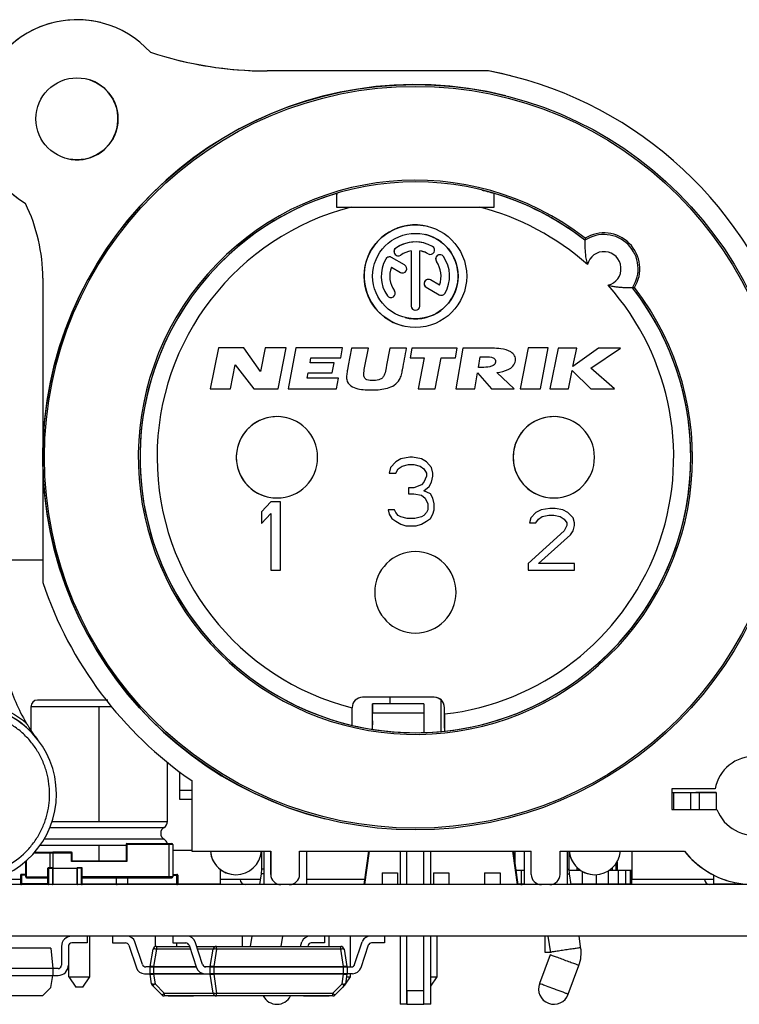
# Model space of a CAD drawing. Header units: millimetres. Extents: x 0 to 138, y -6 to 29.
# Tile 14 of 15: x 70 to 91, y -3 to 25. Entities that reach past the tile are written whole.
import ezdxf

# ---------------------------------------------------------------- set-up
doc = ezdxf.new("R2010")
doc.units = ezdxf.units.MM

msp = doc.modelspace()

# ---------------------------------------------------------------- linework, layer by layer
at = {"color": 7, "linetype": 'Continuous', "lineweight": 25}
for p, q in [((72.553, 25.213), (72.553, 25.213)), ((83.885, 23.8), (77.414, 23.8)), ((84.539, 23.657), (83.885, 23.8)), ((84.394, 23.075), (84.394, 23.075)), ((73.05, 22.4), (73.05, 22.4)), ((70.348, 19.919), (70.348, 19.919)), ((79.868, 19.817), (83.632, 19.817)), ((82.114, 19.255), (82.114, 19.255)), ((81.993, 18.77), (81.993, 18.77)), ((86.71, 18.847), (86.71, 18.847)), ((81.176, 18.619), (81.176, 18.619)), ((81.625, 18.54), (81.625, 16.925)), ((81.875, 16.925), (81.875, 18.54)), ((82.125, 18.45), (82.157, 18.437)), ((80.884, 18.3), (80.884, 18.3)), ((81.023, 18.359), (81.023, 18.359)), ((81.435, 18.126), (81.055, 18.346)), ((81.218, 18.395), (81.218, 18.395)), ((82.364, 18.23), (82.364, 18.23)), ((82.497, 18.423), (82.497, 18.423)), ((81.047, 18.062), (81.31, 17.91)), ((81.31, 17.91), (81.342, 17.897)), ((70.85, 17.735), (70.85, 8.834)), ((82.159, 17.703), (82.159, 17.703)), ((82.453, 17.538), (82.191, 17.689)), ((83, 17.8), (83, 17.8)), ((82.066, 17.473), (82.445, 17.254)), ((88.097, 17.46), (88.097, 17.46)), ((80.931, 17.226), (80.931, 17.226)), ((81.003, 17.177), (81.003, 17.177)), ((82.477, 17.241), (82.477, 17.241)), ((81.72, 16.804), (81.72, 16.804)), ((81.386, 16.345), (81.386, 16.345)), ((75.986, 15.705), (75.75, 14.5)), ((76.73, 15.705), (75.986, 15.705)), ((77.223, 15.009), (76.73, 15.705)), ((77.359, 15.705), (77.223, 15.009)), ((77.967, 15.705), (77.359, 15.705)), ((77.731, 14.5), (77.967, 15.705)), ((78.25, 15.705), (78.031, 14.5)), ((79.619, 15.705), (78.25, 15.705)), ((79.565, 15.41), (79.619, 15.705)), ((79.881, 15.693), (79.785, 15.187)), ((80.374, 15.693), (79.881, 15.693)), ((80.264, 15.114), (80.374, 15.693)), ((81.001, 15.693), (80.908, 15.194)), ((81.494, 15.693), (81.001, 15.693)), ((81.647, 15.693), (81.593, 15.411)), ((82.973, 15.693), (81.647, 15.693)), ((82.919, 15.411), (82.973, 15.693)), ((83.14, 15.693), (82.935, 14.5)), ((83.753, 15.693), (83.14, 15.693)), ((84.251, 15.674), (84.251, 15.674)), ((84.38, 15.649), (84.38, 15.649)), ((85.046, 15.705), (84.819, 14.5)), ((85.632, 15.705), (85.046, 15.705)), ((85.405, 14.5), (85.632, 15.705)), ((85.926, 15.693), (85.681, 14.5)), ((86.471, 15.693), (85.926, 15.693)), ((86.359, 15.152), (86.471, 15.693)), ((87.109, 15.693), (86.359, 15.152)), ((86.886, 15.111), (87.751, 15.693)), ((87.751, 15.693), (87.109, 15.693)), ((78.671, 15.266), (78.696, 15.41)), ((79.374, 15.266), (78.671, 15.266)), ((78.696, 15.41), (79.565, 15.41)), ((79.32, 14.968), (79.374, 15.266)), ((81.593, 15.411), (82.005, 15.411)), ((82.005, 15.411), (81.829, 14.5)), ((82.331, 14.5), (82.507, 15.411)), ((82.507, 15.411), (82.919, 15.411)), ((83.591, 15.129), (83.646, 15.443)), ((83.646, 15.443), (83.763, 15.443)), ((84.09, 15.278), (84.09, 15.278)), ((76.343, 14.5), (76.481, 15.206)), ((76.481, 15.206), (77.025, 14.5)), ((79.785, 15.187), (79.762, 15.062)), ((80.908, 15.194), (80.893, 15.113)), ((83.7, 15.129), (83.591, 15.129)), ((84.64, 14.5), (84.136, 14.981)), ((86.226, 14.5), (86.336, 15.035)), ((86.336, 15.035), (86.885, 14.5)), ((87.573, 14.5), (86.886, 15.111)), ((78.588, 14.81), (78.617, 14.968)), ((79.499, 14.81), (78.588, 14.81)), ((78.617, 14.968), (79.32, 14.968)), ((79.443, 14.5), (79.499, 14.81)), ((79.743, 14.773), (79.743, 14.773)), ((80.848, 14.93), (80.848, 14.93)), ((83.484, 14.5), (83.564, 14.967)), ((83.564, 14.967), (83.977, 14.5)), ((75.75, 14.5), (76.343, 14.5)), ((77.025, 14.5), (77.731, 14.5)), ((78.031, 14.5), (79.443, 14.5)), ((80.056, 14.508), (80.056, 14.508)), ((81.829, 14.5), (82.331, 14.5)), ((82.935, 14.5), (83.484, 14.5)), ((83.977, 14.5), (84.64, 14.5)), ((84.819, 14.5), (85.405, 14.5)), ((85.681, 14.5), (86.226, 14.5)), ((86.885, 14.5), (87.573, 14.5)), ((77.989, 13.654), (77.989, 13.654)), ((86.089, 13.654), (86.089, 13.654)), ((78.89, 12.5), (78.89, 12.5)), ((81.325, 12.457), (81.175, 12.372)), ((81.587, 12.5), (81.325, 12.457)), ((81.662, 12.5), (81.587, 12.5)), ((81.925, 12.457), (81.662, 12.5)), ((82.075, 12.372), (81.925, 12.457)), ((84.61, 12.5), (84.61, 12.5)), ((86.99, 12.5), (86.99, 12.5)), ((81.025, 12.202), (80.987, 12.032)), ((81.175, 12.372), (81.025, 12.202)), ((81.175, 12.032), (81.25, 12.16)), ((81.25, 12.16), (81.362, 12.245)), ((81.362, 12.245), (81.55, 12.287)), ((81.55, 12.287), (81.7, 12.287)), ((81.7, 12.287), (81.887, 12.245)), ((81.887, 12.245), (82, 12.16)), ((82, 12.16), (82.075, 12.032)), ((82.225, 12.202), (82.075, 12.372)), ((82.262, 12.032), (82.225, 12.202)), ((80.987, 12.032), (81.175, 12.032)), ((82.075, 11.947), (82, 11.777)), ((82.075, 12.032), (82.075, 11.947)), ((82.225, 11.777), (82.262, 11.947)), ((82.262, 11.947), (82.262, 12.032)), ((81.55, 11.606), (81.55, 11.436)), ((81.7, 11.606), (81.55, 11.606)), ((81.925, 11.691), (81.7, 11.606)), ((82, 11.777), (81.925, 11.691)), ((82, 11.521), (82.15, 11.649)), ((82.187, 11.436), (82, 11.521)), ((82.15, 11.649), (82.225, 11.777)), ((77.411, 11.346), (77.411, 11.346)), ((81.55, 11.436), (81.7, 11.436)), ((81.7, 11.436), (81.925, 11.394)), ((81.925, 11.394), (82.037, 11.309)), ((82.037, 11.309), (82.112, 11.138)), ((82.262, 11.309), (82.187, 11.436)), ((82.3, 11.138), (82.262, 11.309)), ((85.511, 11.346), (85.511, 11.346)), ((77.525, 11.2), (77.25, 10.902)), ((77.8, 11.2), (77.525, 11.2)), ((77.8, 9.2), (77.8, 11.2)), ((81.137, 10.968), (80.95, 10.968)), ((80.95, 10.968), (80.987, 10.84)), ((81.175, 10.883), (81.137, 10.968)), ((82.112, 10.968), (82.075, 10.883)), ((82.112, 11.138), (82.112, 10.968)), ((82.262, 10.84), (82.3, 10.968)), ((82.3, 10.968), (82.3, 11.138)), ((85.425, 10.962), (85.275, 10.885)), ((85.687, 11), (85.425, 10.962)), ((85.837, 11), (85.687, 11)), ((86.062, 10.962), (85.837, 11)), ((86.212, 10.885), (86.062, 10.962)), ((77.25, 10.902), (77.25, 10.562)), ((77.25, 10.562), (77.525, 10.86)), ((77.525, 10.86), (77.525, 9.2)), ((80.987, 10.84), (81.062, 10.713)), ((81.062, 10.713), (81.175, 10.628)), ((81.25, 10.798), (81.175, 10.883)), ((81.325, 10.755), (81.25, 10.798)), ((81.512, 10.713), (81.325, 10.755)), ((81.737, 10.713), (81.512, 10.713)), ((81.925, 10.755), (81.737, 10.713)), ((82, 10.798), (81.925, 10.755)), ((82.075, 10.883), (82, 10.798)), ((82.075, 10.628), (82.187, 10.713)), ((82.187, 10.713), (82.262, 10.84)), ((85.125, 10.732), (85.087, 10.579)), ((85.275, 10.885), (85.125, 10.732)), ((85.275, 10.579), (85.35, 10.694)), ((85.35, 10.694), (85.462, 10.77)), ((85.462, 10.77), (85.65, 10.809)), ((85.65, 10.809), (85.8, 10.809)), ((85.8, 10.809), (85.987, 10.77)), ((85.987, 10.77), (86.1, 10.694)), ((86.1, 10.694), (86.175, 10.579)), ((86.362, 10.732), (86.212, 10.885)), ((86.4, 10.579), (86.362, 10.732)), ((81.175, 10.628), (81.325, 10.543)), ((81.325, 10.543), (81.475, 10.5)), ((81.475, 10.5), (81.775, 10.5)), ((81.775, 10.5), (81.925, 10.543)), ((81.925, 10.543), (82.075, 10.628)), ((85.087, 10.579), (85.275, 10.579)), ((86.175, 10.502), (86.1, 10.349)), ((86.175, 10.579), (86.175, 10.502)), ((86.362, 10.349), (86.4, 10.502)), ((86.4, 10.502), (86.4, 10.579)), ((86.1, 10.349), (85.05, 9.391)), ((85.35, 9.391), (86.287, 10.234)), ((86.287, 10.234), (86.362, 10.349)), ((82.039, 9.704), (82.039, 9.704)), ((69.65, 9.5), (70.85, 9.5)), ((85.05, 9.391), (85.05, 9.2)), ((86.4, 9.391), (85.35, 9.391)), ((86.4, 9.2), (86.4, 9.391)), ((77.525, 9.2), (77.8, 9.2)), ((85.05, 9.2), (86.4, 9.2)), ((82.94, 8.55), (82.94, 8.55)), ((81.461, 7.396), (81.461, 7.396)), ((82.3, 5.481), (80.2, 5.481)), ((81, 5.481), (81, 5.29)), ((70.5, 5.2), (70.5, 4.477)), ((72.864, 5.2), (70.5, 5.2)), ((72.5, 1.846), (72.5, 5.2)), ((82, 5.29), (80.5, 5.29)), ((82.5, 4.479), (82.5, 5.404)), ((79.9, 5.181), (79.9, 5.174)), ((80.5, 4.542), (80.5, 5.114)), ((82, 5.019), (80.5, 5.019)), ((82, 5.019), (82, 4.448)), ((82.6, 4.992), (82.6, 5.181)), ((79.9, 4.66), (79.9, 4.66)), ((82.6, 4.575), (82.6, 4.489)), ((82.6, 4.489), (82.6, 4.489)), ((74.5, 1.846), (74.5, 3.573)), ((74.85, 3.3), (74.85, 2.5)), ((75.208, 3.042), (75.208, 0.975)), ((75.208, 2.75), (74.85, 2.75)), ((90.518, 2.8), (89.25, 2.8)), ((89.25, 2.8), (89.25, 2.2)), ((89.25, 2.7), (90.55, 2.7)), ((89.3, 2.7), (89.3, 2.2)), ((89.3, 2.7), (89.3, 2.2)), ((89.8, 2.7), (89.8, 2.2)), ((90.05, 2.7), (90.05, 2.2)), ((90.55, 2.7), (90.55, 2.2)), ((74.85, 2.5), (75.208, 2.5)), ((89.25, 2.2), (90.572, 2.2)), ((71.123, 1.846), (74.5, 1.846)), ((79.106, 1.925), (79.106, 1.925)), ((71.06, 1.673), (74.4, 1.673)), ((70.776, 1.154), (73.287, 1.154)), ((74.4, 1.327), (70.888, 1.327)), ((72.5, 0.7), (72.5, 1.154)), ((73.287, 1.175), (73.287, 0.7)), ((74.65, 1.175), (73.287, 1.175)), ((73.312, 1.2), (73.312, 0.675)), ((73.312, 1.2), (74.55, 1.2)), ((74.55, 0.2), (74.55, 1.2)), ((74.65, 1.175), (74.65, 0.225)), ((71.713, 0.925), (70.595, 0.925)), ((70.617, 0.95), (71.088, 0.95)), ((71.071, 0.5), (71.071, 0.925)), ((71.141, 0.95), (71.141, 0.499)), ((71.688, 0.95), (71.141, 0.95)), ((71.688, 0.675), (71.688, 0.95)), ((71.713, 0.7), (71.713, 0.925)), ((75.208, 1), (74.65, 1)), ((75.208, 0.975), (77.518, 0.975)), ((77.25, 0.975), (77.25, 0.45)), ((77.315, 0.975), (77.315, 0)), ((77.518, 0.975), (77.518, 0.3)), ((77.518, 0.3), (77.518, 0.975)), ((78.362, 0.975), (85.138, 0.975)), ((78.362, 0.3), (78.362, 0.975)), ((78.565, 0.975), (78.565, 0)), ((80.25, 0), (80.387, 0.975)), ((80.397, 0.975), (80.26, 0)), ((81.3, 0.975), (81.3, 0)), ((81.5, 0), (81.5, 0.975)), ((82, 0), (82, 0.975)), ((82.2, 0), (82.2, 0.975)), ((84.74, 0), (84.603, 0.975)), ((84.613, 0.975), (84.75, 0)), ((84.664, 0.611), (84.664, 0.975)), ((84.935, 0.975), (84.935, 0)), ((85.138, 0.3), (85.138, 0.975)), ((85.982, 0.975), (89.62, 0.975)), ((85.982, 0.3), (85.982, 0.975)), ((86.185, 0.975), (86.185, 0)), ((86.25, 0.45), (86.25, 0.975)), ((88.085, 0.975), (88.085, 0.15)), ((88.085, 0.975), (88.085, 0.15)), ((70.35, 0.225), (70.35, 0.683)), ((70.379, 0.225), (70.379, 0.708)), ((73.312, 0.675), (71.688, 0.675)), ((71.713, 0.7), (73.287, 0.7)), ((87.611, 0.605), (87.611, 0.425)), ((87.648, 0.662), (87.648, 0.425)), ((70.225, 0.3), (70.225, 0)), ((70.35, 0.3), (70.225, 0.3)), ((71, 0.485), (71.85, 0.485)), ((71, 0.015), (71, 0.485)), ((71.015, 0.5), (71.015, 0)), ((71.015, 0.5), (71.135, 0.5)), ((71.135, 0.5), (71.135, 0)), ((71.15, 0.015), (71.15, 0.485)), ((72, 0.485), (71.85, 0.485)), ((71.85, 0.485), (71.85, 0.015)), ((71.865, 0), (71.865, 0.5)), ((71.865, 0.5), (71.985, 0.5)), ((71.985, 0), (71.985, 0.5)), ((72, 0.015), (72, 0.485)), ((74.65, 0.3), (74.775, 0.3)), ((74.775, 0), (74.775, 0.3)), ((76.05, 0.01), (76.05, 0.44)), ((76.318, 0.312), (76.318, 0.312)), ((77.24, 0.321), (77.192, 0)), ((77.25, 0.45), (77.24, 0.321)), ((77.315, 0.45), (77.25, 0.45)), ((77.518, 0.3), (77.518, 0.3)), ((80.775, 0.349), (81.225, 0.349)), ((80.775, 0.349), (80.775, 0)), ((81.225, 0.349), (81.225, 0)), ((82.275, 0.349), (82.275, 0)), ((82.275, 0.349), (82.725, 0.349)), ((82.725, 0.349), (82.725, 0)), ((83.775, 0.349), (84.225, 0.349)), ((83.775, 0.349), (83.775, 0)), ((84.225, 0.349), (84.225, 0)), ((84.69, 0.425), (84.935, 0.425)), ((84.845, 0.425), (84.845, 0.025)), ((86.185, 0.45), (86.25, 0.45)), ((86.26, 0.321), (86.25, 0.45)), ((86.252, 0.425), (86.57, 0.425)), ((86.308, 0), (86.26, 0.321)), ((86.469, 0.51), (86.469, 0.425)), ((86.633, 0.386), (86.633, 0.025)), ((86.818, 0.312), (86.818, 0.312)), ((87.037, 0.291), (87.037, 0.025)), ((87.391, 0.4), (87.391, 0.025)), ((87.43, 0.425), (88.075, 0.425)), ((87.503, 0.483), (87.503, 0.425)), ((87.681, 0.425), (87.681, 0.025)), ((87.897, 0.425), (87.897, 0.025)), ((88.03, 0.425), (88.03, 0.025)), ((88.075, 0.425), (88.075, 0.025)), ((138, 0), (-0.05, 0)), ((70.2, 0.15), (69.364, 0.15)), ((70.35, 0.275), (70.2, 0.275)), ((70.2, 0.275), (70.2, 0.025)), ((71, 0.025), (70.2, 0.025)), ((70.35, 0.225), (71, 0.225)), ((70.397, 0.2), (71, 0.2)), ((71, 0.015), (71.85, 0.015)), ((71.675, 0.015), (71.675, 0)), ((71.85, 0.015), (72, 0.015)), ((73.005, 0.01), (71.999, 0.01)), ((74.65, 0.225), (72, 0.225)), ((72, 0.2), (74.55, 0.2)), ((73, 0.2), (73, 0.025)), ((73, 0.025), (74.8, 0.025)), ((73.325, 0.2), (73.325, 0)), ((74.65, 0.275), (74.8, 0.275)), ((76.05, 0.01), (74.795, 0.01)), ((74.8, 0.275), (74.8, 0.025)), ((77.214, 0.15), (76.05, 0.15)), ((77.745, 0.009), (77.745, 0.009)), ((80.271, 0.15), (78.565, 0.15)), ((84.746, 0.025), (84.935, 0.025)), ((85.365, 0.009), (85.365, 0.009)), ((86.304, 0.025), (88.075, 0.025)), ((90.475, 0.15), (88.085, 0.15)), ((90.475, 0), (90.475, 0.281)), ((90.475, 0.025), (91.105, 0.025)), ((90.755, 0), (90.755, 0.025)), ((90.875, 0), (90.875, 0.025)), ((90.893, 0.025), (90.875, 0.015)), ((91.019, 0.078), (91.019, 0.078)), ((91.105, 0), (91.105, 0.058)), ((138, -1.506), (-0.05, -1.506)), ((71.429, -1.672), (71.429, -1.672)), ((71.61, -1.519), (71.61, -1.506)), ((72.148, -1.706), (71.698, -1.706)), ((72.148, -1.506), (72.148, -1.706)), ((72.23, -2.7), (72.23, -1.506)), ((72.889, -1.506), (72.889, -1.706)), ((72.889, -1.706), (73.273, -1.706)), ((73.766, -2.338), (73.546, -1.677)), ((74.15, -1.809), (74.15, -1.506)), ((74.65, -1.506), (74.65, -1.706)), ((74.65, -1.706), (75.034, -1.706)), ((74.77, -1.806), (74.77, -1.706)), ((75.527, -2.338), (75.307, -1.677)), ((76.69, -1.806), (76.69, -1.506)), ((76.964, -1.506), (76.919, -1.806)), ((77.826, -1.806), (77.872, -1.506)), ((78.389, -1.806), (78.432, -1.677)), ((79.089, -1.706), (78.705, -1.706)), ((79.089, -1.506), (79.089, -1.706)), ((79.23, -1.806), (79.23, -1.506)), ((79.85, -2.406), (79.85, -1.506)), ((79.973, -2.338), (80.193, -1.677)), ((80.206, -1.644), (80.206, -1.644)), ((80.85, -1.706), (80.466, -1.706)), ((80.85, -1.506), (80.85, -1.706)), ((81.3, -1.506), (81.3, -3.5)), ((81.5, -3.1), (81.5, -1.506)), ((82, -3.1), (82, -1.506)), ((82.2, -3.5), (82.2, -1.506)), ((82.39, -2.7), (82.39, -1.506)), ((85.534, -1.506), (85.534, -1.975)), ((85.628, -1.506), (85.702, -1.99)), ((86.594, -1.89), (86.536, -1.506)), ((71.085, -1.856), (67.55, -1.856)), ((71.085, -1.856), (71.148, -2.456)), ((71.398, -1.806), (71.398, -2.356)), ((71.598, -1.806), (71.598, -2.356)), ((71.61, -2.7), (71.61, -1.758)), ((73.368, -1.774), (73.588, -2.435)), ((73.99, -2.398), (74.075, -1.89)), ((74.174, -1.89), (74.089, -2.398)), ((74.174, -1.806), (75.139, -1.806)), ((74.174, -1.806), (74.174, -1.89)), ((75.167, -1.89), (74.174, -1.89)), ((75.129, -1.774), (75.349, -2.435)), ((75.35, -1.806), (79.565, -1.806)), ((75.836, -1.89), (75.378, -1.89)), ((75.751, -2.398), (75.836, -1.89)), ((75.845, -1.861), (75.845, -1.861)), ((75.935, -1.89), (75.85, -2.398)), ((75.935, -1.89), (75.935, -1.806)), ((79.565, -1.89), (75.935, -1.89)), ((78.61, -1.774), (78.6, -1.806)), ((79.565, -1.89), (79.565, -1.806)), ((79.65, -2.398), (79.565, -1.89)), ((79.664, -1.89), (79.749, -2.398)), ((80.371, -1.774), (80.151, -2.435)), ((80.377, -1.761), (80.371, -1.774)), ((85.534, -1.975), (85.699, -1.975)), ((85.692, -2.053), (85.379, -2.894)), ((71.298, -2.456), (67.55, -2.456)), ((71.148, -2.456), (71.148, -2.656)), ((71.566, -2.49), (71.566, -2.49)), ((73.989, -2.406), (73.861, -2.406)), ((73.989, -2.606), (73.989, -2.406)), ((75.342, -2.414), (73.989, -2.414)), ((73.99, -2.401), (73.99, -2.401)), ((74.089, -2.398), (74.089, -2.614)), ((74.089, -2.398), (75.336, -2.398)), ((75.582, -2.398), (75.751, -2.398)), ((75.75, -2.406), (75.622, -2.406)), ((75.75, -2.606), (75.75, -2.406)), ((79.75, -2.414), (75.75, -2.414)), ((75.85, -2.398), (75.85, -2.614)), ((75.85, -2.398), (79.65, -2.398)), ((79.65, -2.614), (79.65, -2.398)), ((79.75, -2.414), (79.75, -2.406)), ((79.75, -2.406), (79.878, -2.406)), ((79.75, -2.414), (79.75, -2.606)), ((80.151, -2.435), (80.137, -2.468)), ((86.221, -3.206), (86.533, -2.365)), ((67.55, -2.656), (71.298, -2.656)), ((71.085, -3.013), (71.148, -2.656)), ((71.61, -2.7), (71.82, -3)), ((71.61, -2.7), (72.23, -2.7)), ((72.02, -3), (72.23, -2.7)), ((73.825, -2.606), (73.989, -2.606)), ((73.989, -2.598), (75.525, -2.598)), ((74.034, -2.899), (73.99, -2.614)), ((74.089, -2.614), (74.133, -2.898)), ((75.751, -2.614), (74.089, -2.614)), ((75.586, -2.606), (75.75, -2.606)), ((75.75, -2.598), (79.75, -2.598)), ((75.837, -3.171), (75.751, -2.614)), ((79.65, -2.614), (75.85, -2.614)), ((75.85, -2.614), (75.936, -3.171)), ((79.606, -2.898), (79.65, -2.614)), ((79.702, -2.911), (79.85, -2.7)), ((79.749, -2.614), (79.705, -2.899)), ((79.735, -2.7), (79.85, -2.7)), ((79.914, -2.606), (79.75, -2.606)), ((79.85, -2.7), (79.85, -2.606)), ((82.2, -2.7), (82.39, -2.7)), ((82.2, -2.971), (82.39, -2.7)), ((71.085, -3.013), (70.842, -3.256)), ((72.02, -3), (71.82, -3)), ((74.335, -3.227), (74.062, -2.954)), ((74.133, -2.898), (74.405, -3.171)), ((79.333, -3.171), (79.606, -2.898)), ((79.677, -2.954), (79.404, -3.227)), ((79.64, -3), (79.631, -3)), ((79.64, -3), (79.661, -2.97)), ((79.695, -2.928), (79.695, -2.928)), ((81.5, -3.1), (82, -3.1)), ((70.842, -3.256), (67.55, -3.256)), ((74.405, -3.171), (74.405, -3.256)), ((74.405, -3.171), (75.837, -3.171)), ((79.333, -3.256), (74.405, -3.256)), ((75.936, -3.171), (79.333, -3.171)), ((75.936, -3.256), (75.936, -3.171)), ((79.333, -3.256), (79.333, -3.171)), ((81.5, -3.5), (82, -3.5)), ((82.2, -3.5), (82.004, -3.5))]:
    msp.add_line(p, q, dxfattribs=at)
at = {"color": 7, "linetype": 'Continuous', "lineweight": 25, "flags": 128}
for points in [[(80.931, 17.226), (80.966, 17.193), (81.003, 17.177)], [(82.445, 17.254), (82.468, 17.244), (82.477, 17.241)], [(80.5, 5.114), (80.5, 5.198), (80.5, 5.256), (80.5, 5.286), (80.5, 5.287), (80.5, 5.261), (80.5, 5.206), (80.5, 5.125), (80.5, 5.019)], [(82, 5.29), (82, 5.287), (82, 5.261), (82, 5.206), (82, 5.125), (82, 5.019)], [(80.5, 4.609), (80.5, 4.68), (80.5, 4.734), (80.5, 4.77), (80.5, 4.788), (80.5, 4.787), (80.5, 4.767), (80.5, 4.729), (80.5, 4.673)], [(90.55, 2.7), (90.538, 2.7), (90.504, 2.7), (90.449, 2.7), (90.374, 2.7), (90.283, 2.7), (90.18, 2.7), (90.067, 2.7), (89.95, 2.7)], [(73.99, -2.398), (73.99, -2.4), (73.99, -2.401)], [(81.5, -3.1), (81.5, -3.253), (81.5, -3.383), (81.5, -3.47), (81.5, -3.5), (81.5, -3.47), (81.5, -3.383), (81.5, -3.253), (81.5, -3.1)], [(82, -3.5), (82, -3.47), (82, -3.383), (82, -3.253), (82, -3.1)], [(74.514, -3.256), (74.542, -3.256), (74.624, -3.256), (74.745, -3.256), (74.889, -3.256)], [(74.889, -3.256), (75.032, -3.256), (75.154, -3.256), (75.235, -3.256), (75.264, -3.256)], [(78.475, -3.256), (78.503, -3.256), (78.585, -3.256), (78.706, -3.256), (78.85, -3.256)], [(78.85, -3.256), (78.993, -3.256), (79.115, -3.256), (79.196, -3.256), (79.225, -3.256)], [(81.5, -3.5), (81.432, -3.5), (81.334, -3.5), (81.3, -3.5)]]:
    msp.add_lwpolyline(points, dxfattribs=at)
at = {"color": 7, "linetype": 'Continuous', "lineweight": 25}
for centre, radius in [((71.85, 22.4), 1.2), ((81.75, 12.5), 10.9), ((81.75, 12.5), 10.85), ((81.75, 17.8), 1.5), ((81.75, 17.8), 1.25)]:
    msp.add_circle(centre, radius, dxfattribs=at)
for centre, radius, start, end in [((71.85, 22.4), 2.9, 42.2406, 238.7991), ((71.85, 22.4), 2.9, 75.9638, 238.7991), ((77.414, 34.7), 10.9, 251.7293, 270), ((77.414, 34.7), 10.9, 255.9638, 270), ((81.75, 12.5), 11.5, 18.5896, 79.2987), ((81.75, 12.5), 10.9, 75.9638, 255.9638), ((71.85, 22.4), 1.2, 255.9638, 75.9638), ((81.75, 12.5), 8.106, 52.2436, 37.7564), ((81.75, 12.5), 8.056, 51.9925, 38.0075), ((81.75, 12.5), 8.056, 106.5888, 256.7232), ((81.75, 12.5), 8.056, 51.9925, 73.4112), ((65.85, 17.735), 5, 360, 25.9028), ((65.85, 17.735), 5, 0, 25.9028), ((81.75, 12.5), 7.556, 104.4215, 255.8268), ((81.75, 12.5), 7.556, 48.2557, 75.5785), ((81.75, 17.8), 1.5, 75.9638, 255.9638), ((81.75, 17.8), 1.25, 255.9638, 75.9638), ((87.265, 18.015), 1, 326.2805, 123.7195), ((87.265, 18.015), 1, 326.2805, 123.7195), ((87.265, 18.015), 1.05, 328.2601, 121.7399), ((81.75, 17.8), 1, 60, 125), ((81.75, 17.8), 1, 75.9638, 125), ((81.248, 18.517), 0.125, 125, 305), ((81.248, 18.517), 0.125, 125, 255.9638), ((81.75, 17.8), 0.75, 99.5941, 125), ((81.75, 17.8), 0.75, 60, 80.4059), ((81.75, 17.8), 0.75, 60, 75.9638), ((82.187, 18.558), 0.125, 240, 60), ((87.265, 18.015), 0.5, 284.1142, 165.8858), ((81.75, 17.8), 1, 150, 215), ((81.75, 17.8), 1, 150, 215), ((80.992, 18.238), 0.125, 60, 150), ((80.992, 18.238), 0.125, 75.9638, 150), ((82.467, 18.302), 0.125, 35, 215), ((82.467, 18.302), 0.125, 75.9638, 215), ((81.75, 17.8), 0.75, 339.5941, 35), ((81.75, 17.8), 0.75, 339.5941, 35), ((81.75, 17.8), 1, 330, 35), ((81.75, 17.8), 0.75, 159.5941, 215), ((81.372, 18.018), 0.125, 240, 60), ((82.129, 17.581), 0.125, 60, 240), ((82.129, 17.581), 0.125, 75.9638, 240), ((81.033, 17.298), 0.125, 215, 35), ((82.508, 17.363), 0.125, 240, 330), ((81.75, 12.5), 7.556, 276.4595, 41.7443), ((81.75, 12.5), 8.056, 276.057, 38.0075), ((81.75, 16.925), 0.125, 180, 0), ((81.75, 16.925), 0.125, 180, 255.9638), ((77.7, 12.5), 1.19, 90, 0), ((77.7, 12.5), 1.19, 75.9638, 255.9638), ((77.7, 12.5), 1.19, 0, 90), ((85.8, 12.5), 1.19, 270, 180), ((85.8, 12.5), 1.19, 75.9638, 255.9638), ((85.8, 12.5), 1.19, 180, 270), ((81.75, 8.55), 1.19, 90, 0), ((81.75, 8.55), 1.19, 0, 90), ((81.75, 12.5), 11.5, 198.5896, 235.326), ((81.75, 12.5), 11.5, 198.5896, 235.326), ((80.2, 5.181), 0.3, 90, 180), ((82.3, 5.181), 0.3, 360, 90), ((68.65, 2.65), 2.6, 187.9908, 86.3009), ((68.65, 2.65), 2.6, 37.8636, 86.3009), ((70.7, 5.2), 0.2, 90, 180), ((82.3, 5.181), 0.3, 360, 75.9638), ((81.75, 12.5), 8.056, 256.7232, 276.057), ((91.65, 2.6), 2.6, 218.6822, 35.8404), ((91.65, 2.6), 1.15, 200.3544, 169.9846), ((74.3, 1.846), 0.2, 300, 360), ((74.5, 1.5), 0.2, 120, 240), ((73.312, 1.175), 0.025, 90, 180), ((74.3, 1.154), 0.2, 13.4178, 60), ((74.625, 1.175), 0.025, 360, 90), ((71.093, 0.928), 0.0223, 101.4218, 188.0495), ((71.688, 0.925), 0.025, 360, 90), ((76.5, 1.04), 0.75, 184.9719, 355.0281), ((76.5, 1.04), 0.75, 184.9719, 255.9638), ((87, 1.04), 0.75, 184.9719, 355.0281), ((87, 1.04), 0.75, 184.9719, 255.9638), ((91.65, 2.6), 2.6, 218.6822, 255.9638), ((70.225, 0.275), 0.025, 90, 180), ((70.225, 0.275), 0.025, 90, 180), ((71.015, 0.485), 0.015, 90, 180), ((71.015, 0.485), 0.015, 90, 180), ((71.135, 0.485), 0.015, 360, 90), ((71.865, 0.485), 0.015, 90, 180), ((71.865, 0.485), 0.015, 90, 180), ((71.985, 0.485), 0.015, 0, 90), ((74.775, 0.275), 0.025, 0, 90), ((77.818, 0.3), 0.3, 180, 270), ((78.062, 0.3), 0.3, 270, 0), ((85.438, 0.3), 0.3, 180, 270), ((85.682, 0.3), 0.3, 270, 0), ((70.225, 0.025), 0.025, 180, 270), ((70.225, 0.025), 0.025, 180, 270), ((70.375, 0.225), 0.025, 180, 270), ((70.401, 0.222), 0.0223, 171.9505, 258.5782), ((71.015, 0.015), 0.015, 180, 270), ((71.015, 0.015), 0.015, 180, 270), ((71.135, 0.015), 0.015, 270, 0), ((71.865, 0.015), 0.015, 180, 270), ((71.865, 0.015), 0.015, 180, 270), ((71.985, 0.015), 0.015, 270, 360), ((73.025, 0.025), 0.025, 180, 270), ((74.625, 0.225), 0.025, 270, 0), ((74.775, 0.025), 0.025, 270, 360), ((76.775, 0.15), 0.15, 180, 270), ((84.83, 0.15), 0.15, 270, 303.8327), ((90.36, 0.15), 0.15, 180, 270), ((71.698, -1.806), 0.3, 90, 180), ((71.698, -1.806), 0.3, 90, 153.4349), ((71.698, -1.806), 0.1, 90, 180), ((73.273, -1.806), 0.1, 18.4349, 90), ((73.309, -1.756), 0.25, 18.4349, 90), ((73.309, -1.756), 0.25, 18.4349, 90), ((75.034, -1.806), 0.1, 18.4349, 90), ((75.07, -1.756), 0.25, 18.4349, 90), ((75.07, -1.756), 0.25, 18.4349, 90), ((78.669, -1.756), 0.25, 90, 161.5651), ((78.669, -1.756), 0.25, 90, 161.5651), ((78.705, -1.806), 0.1, 90, 161.5651), ((80.43, -1.756), 0.25, 90, 161.5651), ((80.43, -1.756), 0.25, 90, 153.4349), ((80.466, -1.806), 0.1, 90, 161.5651), ((71.698, -1.806), 0.1, 153.4349, 180), ((74.174, -1.906), 0.1, 90, 170.5377), ((74.174, -1.906), 0.1, 90, 170.5377), ((74.124, -2.044), 0.163, 72.3317, 107.6683), ((75.935, -1.906), 0.1, 90, 170.5377), ((75.885, -2.044), 0.163, 72.3317, 107.6683), ((75.935, -1.906), 0.1, 90, 153.4349), ((79.565, -1.906), 0.1, 9.4623, 90), ((79.565, -1.906), 0.1, 9.4623, 90), ((79.614, -2.044), 0.163, 72.3317, 107.6683), ((85.55, -2), 1.049, 339.6459, 8.5841), ((71.298, -2.356), 0.3, 270, 0), ((71.298, -2.356), 0.1, 270, 360), ((71.298, -2.356), 0.1, 270, 333.4349), ((71.298, -2.356), 0.3, 333.4349, 360), ((73.825, -2.356), 0.25, 198.4349, 270), ((73.861, -2.306), 0.1, 198.4349, 270), ((73.861, -2.306), 0.1, 198.4349, 270), ((74.089, -2.414), 0.1, 170.5377, 180), ((74.04, -2.553), 0.163, 72.3317, 107.6683), ((75.586, -2.356), 0.25, 198.4349, 270), ((75.622, -2.306), 0.1, 198.4349, 270), ((75.622, -2.306), 0.1, 198.4349, 270), ((75.85, -2.414), 0.1, 170.5377, 180), ((75.801, -2.553), 0.163, 72.3317, 107.6683), ((79.699, -2.553), 0.163, 72.3317, 107.6683), ((79.65, -2.414), 0.1, 0, 9.4623), ((79.65, -2.414), 0.1, 0, 9.4623), ((79.878, -2.306), 0.1, 270, 341.5651), ((79.878, -2.306), 0.1, 270, 333.4349), ((79.914, -2.356), 0.25, 270, 341.5651), ((74.089, -2.598), 0.1, 180, 188.7462), ((74.039, -2.447), 0.174, 253.5119, 286.4881), ((75.85, -2.598), 0.1, 180, 188.7462), ((75.8, -2.447), 0.174, 253.5119, 286.4881), ((79.699, -2.447), 0.174, 253.5119, 286.4881), ((79.65, -2.598), 0.1, 351.2538, 0), ((79.65, -2.598), 0.1, 351.2538, 0), ((74.083, -2.732), 0.174, 253.5195, 286.4904), ((74.133, -2.883), 0.1, 188.7462, 225), ((73.972, -2.766), 0.208, 295.6524, 320.6453), ((79.767, -2.766), 0.208, 219.3547, 244.3476), ((79.655, -2.732), 0.174, 253.5096, 286.4805), ((79.606, -2.883), 0.1, 315, 351.2538), ((79.606, -2.883), 0.1, 333.4349, 351.2538), ((85.8, -3.05), 0.449, 159.6448, 339.6093), ((74.245, -3.04), 0.208, 295.6218, 320.6391), ((74.405, -3.156), 0.1, 225, 270), ((75.886, -3.004), 0.174, 253.5119, 286.4881), ((75.936, -3.156), 0.1, 188.7462, 270), ((77.7, -3.05), 0.449, 207.3279, 332.6721), ((79.494, -3.04), 0.208, 219.3609, 244.3782), ((79.333, -3.156), 0.1, 270, 315)]:
    msp.add_arc(centre, radius, start, end, dxfattribs=at)
for points, knots in [([(81.75, 23.8), (81.208, 23.8), (80.665, 23.8), (79.845, 23.8), (79.571, 23.8), (79.019, 23.8), (78.743, 23.8), (78.465, 23.8)], [0, 0, 0, 0, 0.5, 0.5, 0.75, 0.75, 1, 1, 1, 1]), ([(83.775, 23.8), (83.702, 23.8), (83.549, 23.8), (83.307, 23.8), (83.042, 23.8), (82.717, 23.8), (82.284, 23.8), (81.948, 23.8), (81.75, 23.8)], [0, 0, 0, 0, 0.107007, 0.225969, 0.356972, 0.500081, 0.706442, 1, 1, 1, 1]), ([(79.45, 20.22), (79.45, 20.22), (79.449, 20.218), (79.448, 20.207), (79.447, 20.188), (79.446, 20.155), (79.445, 20.106), (79.444, 20.046), (79.443, 19.977), (79.442, 19.9), (79.442, 19.845), (79.442, 19.818)], [0, 0, 0, 0, 0.082604, 0.165678, 0.250367, 0.373773, 0.500302, 0.62318, 0.749827, 0.873864, 1, 1, 1, 1]), ([(83.704, 20.315), (83.724, 20.31), (83.779, 20.296), (83.824, 20.284), (83.85, 20.277), (83.853, 20.276), (83.854, 20.276)], [0, 0, 0, 0, 0.234968, 0.61584, 0.808065, 1, 1, 1, 1]), ([(84.058, 19.818), (84.058, 19.836), (84.058, 19.872), (84.058, 19.925), (84.057, 20.009), (84.056, 20.089), (84.054, 20.155), (84.053, 20.191), (84.051, 20.216), (84.05, 20.219), (84.05, 20.22)], [0, 0, 0, 0, 0.083269, 0.166476, 0.250536, 0.499183, 0.622817, 0.749294, 0.874498, 1, 1, 1, 1]), ([(79.442, 19.818), (79.509, 19.818), (79.651, 19.817), (79.794, 19.817), (79.868, 19.817)], [0, 0, 0, 0, 0.475244, 1, 1, 1, 1]), ([(83.632, 19.817), (83.706, 19.817), (83.849, 19.817), (83.991, 19.818), (84.058, 19.818)], [0, 0, 0, 0, 0.524756, 1, 1, 1, 1]), ([(86.71, 18.847), (86.71, 18.846), (86.71, 18.845), (86.71, 18.83), (86.709, 18.808), (86.708, 18.768), (86.707, 18.701), (86.709, 18.588), (86.719, 18.446), (86.74, 18.288), (86.767, 18.186), (86.781, 18.137)], [0, 0, 0, 0, 0.063131, 0.125694, 0.18814, 0.250846, 0.377384, 0.501739, 0.67712, 0.843736, 1, 1, 1, 1]), ([(86.713, 18.908), (86.712, 18.894), (86.712, 18.879), (86.711, 18.856), (86.71, 18.847), (86.71, 18.847)], [0, 0, 0, 0, 0.5, 0.5, 1, 1, 1, 1]), ([(88.097, 17.46), (88.096, 17.46), (88.095, 17.46), (88.081, 17.46), (88.059, 17.459), (88.019, 17.458), (87.952, 17.457), (87.853, 17.459), (87.741, 17.465), (87.623, 17.478), (87.504, 17.498), (87.426, 17.52), (87.387, 17.531)], [0, 0, 0, 0, 0.061961, 0.124103, 0.186883, 0.250735, 0.373684, 0.501532, 0.625005, 0.751307, 0.876176, 1, 1, 1, 1]), ([(88.097, 17.46), (88.097, 17.46), (88.106, 17.461), (88.129, 17.462), (88.144, 17.462), (88.158, 17.463)], [0, 0, 0, 0, 0.5, 0.5, 1, 1, 1, 1]), ([(84.251, 15.674), (84.169, 15.685), (84.085, 15.688), (83.919, 15.692), (83.836, 15.693), (83.753, 15.693)], [0, 0, 0, 0, 0.5, 0.5, 1, 1, 1, 1]), ([(84.251, 15.674), (84.169, 15.685), (84.085, 15.688), (83.919, 15.692), (83.836, 15.693), (83.753, 15.693)], [0, 0, 0, 0, 0.5, 0.5, 1, 1, 1, 1]), ([(84.674, 15.321), (84.683, 15.372), (84.676, 15.426), (84.627, 15.517), (84.587, 15.553), (84.457, 15.636), (84.353, 15.661), (84.251, 15.674)], [0, 0, 0, 0, 0.25, 0.25, 0.5, 0.5, 1, 1, 1, 1]), ([(84.09, 15.278), (84.084, 15.241), (84.06, 15.208), (83.997, 15.167), (83.96, 15.155), (83.85, 15.132), (83.775, 15.129), (83.7, 15.129)], [0, 0, 0, 0, 0.25, 0.25, 0.5, 0.5, 1, 1, 1, 1]), ([(84.09, 15.278), (84.084, 15.241), (84.06, 15.208), (83.997, 15.167), (83.96, 15.155), (83.85, 15.132), (83.775, 15.129), (83.7, 15.129)], [0, 0, 0, 0, 0.25, 0.25, 0.5, 0.5, 1, 1, 1, 1]), ([(83.763, 15.443), (83.833, 15.443), (83.905, 15.441), (84.008, 15.417), (84.043, 15.405), (84.091, 15.352), (84.096, 15.313), (84.09, 15.278)], [0, 0, 0, 0, 0.5, 0.5, 0.75, 0.75, 1, 1, 1, 1]), ([(84.136, 14.981), (84.249, 14.994), (84.362, 15.018), (84.515, 15.093), (84.563, 15.126), (84.639, 15.211), (84.665, 15.265), (84.674, 15.321)], [0, 0, 0, 0, 0.5, 0.5, 0.75, 0.75, 1, 1, 1, 1]), ([(79.762, 15.062), (79.753, 15.014), (79.745, 14.967), (79.736, 14.87), (79.734, 14.821), (79.743, 14.773)], [0, 0, 0, 0, 0.5, 0.5, 1, 1, 1, 1]), ([(79.762, 15.062), (79.753, 15.014), (79.745, 14.967), (79.736, 14.87), (79.734, 14.821), (79.743, 14.773)], [0, 0, 0, 0, 0.5, 0.5, 1, 1, 1, 1]), ([(81.284, 14.772), (81.309, 14.816), (81.326, 14.865), (81.355, 14.963), (81.366, 15.013), (81.375, 15.063)], [0, 0, 0, 0, 0.5, 0.5, 1, 1, 1, 1]), ([(79.743, 14.773), (79.757, 14.701), (79.801, 14.636), (79.919, 14.549), (79.99, 14.524), (80.204, 14.472), (80.351, 14.467), (80.644, 14.471), (80.792, 14.483), (81.003, 14.543), (81.071, 14.572), (81.194, 14.654), (81.247, 14.708), (81.284, 14.772)], [0, 0, 0, 0, 0.125, 0.125, 0.25, 0.25, 0.5, 0.5, 0.75, 0.75, 0.875, 0.875, 1, 1, 1, 1]), ([(80.848, 14.93), (80.836, 14.899), (80.821, 14.868), (80.78, 14.816), (80.753, 14.796), (80.662, 14.754), (80.595, 14.745), (80.462, 14.741), (80.394, 14.744), (80.301, 14.782), (80.272, 14.802), (80.242, 14.862), (80.239, 14.896), (80.239, 14.929)], [0, 0, 0, 0, 0.125, 0.125, 0.25, 0.25, 0.5, 0.5, 0.75, 0.75, 0.875, 0.875, 1, 1, 1, 1]), ([(69.65, 7.315), (69.65, 6.863), (69.712, 6.41), (69.954, 5.539), (70.135, 5.12), (70.368, 4.733)], [0, 0, 0, 0, 0.5, 0.5, 1, 1, 1, 1]), ([(68.824, 5.344), (69.107, 5.326), (69.381, 5.265), (69.908, 5.056), (70.15, 4.913), (70.368, 4.733)], [0, 0, 0, 0, 0.5, 0.5, 1, 1, 1, 1]), ([(72.753, 5.4), (72.724, 5.4), (72.528, 5.4), (72.14, 5.4), (71.639, 5.4), (71.21, 5.4), (70.906, 5.4), (70.73, 5.4), (70.71, 5.4), (70.7, 5.4)], [0, 0, 0, 0, 0.029584, 0.195866, 0.369455, 0.543044, 0.709326, 0.862682, 1, 1, 1, 1]), ([(66.273, 2.316), (66.288, 2.21), (66.321, 2.052), (66.378, 1.874), (66.406, 1.799), (66.426, 1.749), (66.435, 1.725), (66.492, 1.593), (66.571, 1.441), (66.666, 1.298), (66.733, 1.204), (66.768, 1.16), (66.882, 1.023), (66.963, 0.938), (67.139, 0.782), (67.234, 0.709), (67.43, 0.58), (67.582, 0.495), (67.769, 0.416), (67.851, 0.387), (67.907, 0.368), (67.936, 0.358), (68.069, 0.319), (68.229, 0.283), (68.42, 0.26), (68.503, 0.254), (68.558, 0.252), (68.587, 0.251), (68.719, 0.249), (68.876, 0.257), (69.058, 0.284), (69.135, 0.299), (69.187, 0.311), (69.211, 0.316), (69.348, 0.351), (69.508, 0.404), (69.662, 0.473), (69.763, 0.523), (69.811, 0.548), (70.066, 0.697), (70.249, 0.844), (70.49, 1.104), (70.6, 1.242), (70.694, 1.39), (70.753, 1.492), (70.782, 1.546), (70.856, 1.699), (70.92, 1.855), (70.974, 2.044), (70.992, 2.127), (71.004, 2.182), (71.01, 2.212), (71.032, 2.342), (71.049, 2.498), (71.051, 2.656), (71.048, 2.761), (71.045, 2.811), (71.03, 2.976), (71.004, 3.139), (70.954, 3.325), (70.929, 3.403), (70.911, 3.456), (70.902, 3.48), (70.85, 3.617), (70.801, 3.722), (70.687, 3.924), (70.624, 4.02), (70.479, 4.209), (70.361, 4.34), (70.229, 4.458), (70.139, 4.533), (70.09, 4.571), (69.949, 4.671), (69.803, 4.761), (69.621, 4.846), (69.542, 4.878), (69.488, 4.899), (69.459, 4.91), (69.23, 4.989), (69.02, 5.031), (68.805, 5.045)], [0, 0, 0, 0, 0.03125, 0.046875, 0.054687, 0.054687, 0.0625, 0.0625, 0.09375, 0.109375, 0.109375, 0.125, 0.125, 0.15625, 0.15625, 0.1875, 0.1875, 0.21875, 0.234375, 0.242187, 0.242187, 0.25, 0.25, 0.28125, 0.296875, 0.304687, 0.304687, 0.3125, 0.3125, 0.34375, 0.359375, 0.367187, 0.367187, 0.375, 0.375, 0.40625, 0.421875, 0.421875, 0.4375, 0.4375, 0.5, 0.5, 0.53125, 0.546875, 0.546875, 0.5625, 0.5625, 0.59375, 0.609375, 0.617187, 0.617187, 0.625, 0.625, 0.65625, 0.671875, 0.671875, 0.6875, 0.6875, 0.71875, 0.734375, 0.742187, 0.742187, 0.75, 0.75, 0.78125, 0.78125, 0.8125, 0.8125, 0.84375, 0.859375, 0.859375, 0.875, 0.875, 0.90625, 0.921875, 0.929687, 0.929687, 0.9375, 0.9375, 1, 1, 1, 1]), ([(79.9, 4.66), (79.9, 4.661), (79.9, 4.662), (79.9, 4.676), (79.9, 4.697), (79.9, 4.727), (79.9, 4.766), (79.9, 4.822), (79.9, 4.907), (79.9, 5.029), (79.9, 5.124), (79.9, 5.174)], [0, 0, 0, 0, 0.080617, 0.162308, 0.245145, 0.329196, 0.414523, 0.501184, 0.643605, 0.809891, 1, 1, 1, 1]), ([(82.6, 4.575), (82.6, 4.575), (82.6, 4.615), (82.6, 4.772), (82.6, 4.887), (82.6, 5)], [0, 0, 0, 0, 0.5, 0.5, 1, 1, 1, 1]), ([(82.6, 4.992), (82.6, 4.97), (82.6, 4.927), (82.6, 4.865), (82.6, 4.808), (82.6, 4.757), (82.6, 4.712), (82.6, 4.672), (82.6, 4.615), (82.6, 4.551), (82.6, 4.499), (82.6, 4.493), (82.6, 4.489)], [0, 0, 0, 0, 0.084488, 0.164653, 0.240492, 0.312005, 0.379191, 0.442049, 0.500582, 0.671165, 0.837603, 1, 1, 1, 1]), ([(70.703, 4.246), (70.665, 4.295), (70.601, 4.379), (70.511, 4.509), (70.437, 4.621), (70.389, 4.699), (70.368, 4.733)], [0, 0, 0, 0, 0.3196787, 0.5421365, 0.804094, 1, 1, 1, 1]), ([(71.688, 0.675), (71.693, 0.681), (71.7, 0.688), (71.71, 0.698), (71.713, 0.7), (71.713, 0.7)], [0, 0, 0, 0, 0.5, 0.5, 1, 1, 1, 1]), ([(73.287, 0.7), (73.287, 0.7), (73.29, 0.698), (73.3, 0.688), (73.306, 0.681), (73.312, 0.675)], [0, 0, 0, 0, 0.5, 0.5, 1, 1, 1, 1]), ([(71.15, 0.485), (71.15, 0.485), (71.15, 0.485), (71.15, 0.485), (71.15, 0.486), (71.15, 0.486), (71.15, 0.488), (71.149, 0.49), (71.148, 0.493), (71.145, 0.496), (71.143, 0.497), (71.142, 0.498)], [0, 0, 0, 0, 0.020093, 0.042772, 0.070413, 0.105124, 0.202418, 0.347651, 0.55249, 0.824858, 1, 1, 1, 1]), ([(72, 0.485), (72, 0.485), (72, 0.485), (72, 0.485), (72, 0.486), (72, 0.486), (72, 0.488), (71.999, 0.49), (71.998, 0.493), (71.995, 0.496), (71.993, 0.497), (71.992, 0.498)], [0, 0, 0, 0, 0.020093, 0.042772, 0.070413, 0.105124, 0.202418, 0.347651, 0.55249, 0.824858, 1, 1, 1, 1]), ([(77.315, 0.313), (77.301, 0.314), (77.252, 0.32), (77.229, 0.322), (77.24, 0.321), (77.24, 0.321)], [0, 0, 0, 0, 0.296555, 0.999813, 1, 1, 1, 1]), ([(86.185, 0.313), (86.199, 0.314), (86.248, 0.32), (86.271, 0.322), (86.26, 0.321), (86.26, 0.321)], [0, 0, 0, 0, 0.296535, 0.999813, 1, 1, 1, 1]), ([(71.99, 0.001), (71.991, 0.002), (71.994, 0.002), (71.996, 0.005), (71.998, 0.008), (71.999, 0.01), (72, 0.012), (72, 0.013), (72, 0.014), (72, 0.015), (72, 0.015), (72, 0.015), (72, 0.015)], [0, 0, 0, 0, 0.182432, 0.383424, 0.559204, 0.708299, 0.772354, 0.829192, 0.879186, 0.923262, 0.962913, 1, 1, 1, 1]), ([(74.55, 0.2), (74.568, 0.2), (74.588, 0.2), (74.618, 0.2), (74.625, 0.2), (74.625, 0.2)], [0, 0, 0, 0, 0.5, 0.5, 1, 1, 1, 1]), ([(86.587, -1.843), (86.58, -1.844), (86.567, -1.846), (86.465, -1.862), (86.318, -1.884), (86.143, -1.91), (85.97, -1.936), (85.82, -1.959), (85.729, -1.973), (85.688, -1.979), (85.7, -1.977), (85.7, -1.977)], [0, 0, 0, 0, 0.1244485, 0.2497885, 0.3751462, 0.4998524, 0.6247629, 0.7496436, 0.8743289, 0.9996861, 1, 1, 1, 1]), ([(86.533, -2.365), (86.527, -2.363), (86.514, -2.358), (86.418, -2.322), (86.278, -2.27), (86.112, -2.209), (85.948, -2.148), (85.806, -2.095), (85.719, -2.063), (85.681, -2.049), (85.692, -2.053), (85.692, -2.053)], [0, 0, 0, 0, 0.124448, 0.249788, 0.375145, 0.499851, 0.624761, 0.749642, 0.874327, 0.999684, 1, 1, 1, 1]), ([(85.8, -3.05), (85.726, -3.022), (85.651, -2.995), (85.523, -2.947), (85.469, -2.927), (85.433, -2.913)], [0, 0, 0, 0, 0.5, 0.5, 1, 1, 1, 1]), ([(86.169, -3.187), (86.158, -3.183), (86.136, -3.175), (86.093, -3.159), (86.043, -3.14), (85.988, -3.12), (85.928, -3.097), (85.865, -3.074), (85.822, -3.058), (85.8, -3.05)], [0, 0, 0, 0, 0.14232, 0.284818, 0.427496, 0.570353, 0.71339, 0.856605, 1, 1, 1, 1])]:
    msp.add_open_spline(points, degree=3, knots=knots, dxfattribs=at)
for points in [[(83.854, 20.276), (83.92, 20.258), (83.985, 20.24), (84.05, 20.22)], [(81.375, 15.063), (81.415, 15.273), (81.454, 15.483), (81.494, 15.693)], [(80.239, 14.929), (80.24, 14.991), (80.252, 15.053), (80.264, 15.114)], [(80.893, 15.113), (80.881, 15.051), (80.869, 14.989), (80.848, 14.93)], [(80.893, 15.113), (80.881, 15.051), (80.869, 14.989), (80.848, 14.93)], [(74.55, 1.2), (74.591, 1.2), (74.624, 1.2), (74.625, 1.2)], [(71.088, 0.95), (71.103, 0.95), (71.121, 0.95), (71.141, 0.95)], [(70.375, 0.2), (70.375, 0.2), (70.383, 0.2), (70.397, 0.2)], [(85.397, -2.9), (85.385, -2.896), (85.379, -2.894), (85.379, -2.894)], [(85.4, -2.901), (85.399, -2.901), (85.398, -2.901), (85.397, -2.9)], [(85.433, -2.913), (85.419, -2.909), (85.408, -2.905), (85.4, -2.901)], [(86.201, -3.199), (86.193, -3.196), (86.182, -3.192), (86.169, -3.187)], [(86.221, -3.206), (86.22, -3.206), (86.213, -3.204), (86.201, -3.199)], [(86.221, -3.206), (86.221, -3.206), (86.221, -3.206), (86.221, -3.206)]]:
    msp.add_open_spline(points, degree=3, dxfattribs=at)

doc.saveas('drawing.dxf')
